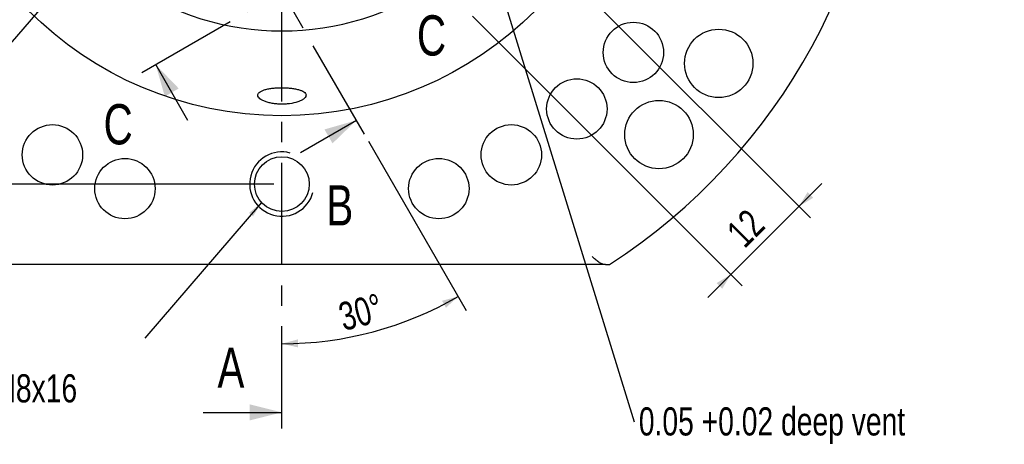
# Model space of a CAD drawing. Header units: millimetres. Extents: x 8 to 3888, y -9869 to 412.
# Tile 3 of 23: x 91 to 214, y 116 to 169. Entities that reach past the tile are written whole.
import ezdxf

# ---------------------------------------------------------------- set-up
doc = ezdxf.new("R2010")
doc.units = ezdxf.units.MM
doc.linetypes.add('CENTERX2', pattern=[20.32, 12.7, -2.54, 2.54, -2.54])
for name, color, linetype in [('CENTERLINE', 4, 'CENTERX2'), ('DETAIL', 3, 'Continuous'), ('DIMENSIONS', 2, 'Continuous'), ('TEXT', 2, 'Continuous')]:
    doc.layers.add(name, color=color, linetype=linetype)
doc.layers.add('OUTLINE', color=7, linetype='Continuous', lineweight=25)
doc.styles.add('SLDTEXTSTYLE0', font='TXT', dxfattribs={"width": 0.75})
doc.dimstyles.new('SLDDIMSTYLE1', dxfattribs={"dimtxt": 3.5, "dimasz": 2, "dimexe": 0, "dimexo": 0.0625, "dimgap": 0.875, "dimtad": 1, "dimrnd": 1e-09, "dimzin": 12, "dimdsep": 46, "dimtxsty": 'SLDTEXTSTYLE0', "dimsah": 1, "dimcen": 0.09, "dimadec": 0, "dimazin": 3, "dimtfac": 1, "dimtofl": 0, "dimtmove": 0, "dimatfit": 3, "dimfxl": 0, "dimfrac": 2, "dimtolj": 1, "dimtzin": 12, "dimarcsym": 0})
doc.dimstyles.new('SLDDIMSTYLE2', dxfattribs={"dimtxt": 3.5, "dimasz": 2, "dimexe": 0, "dimexo": 0.0625, "dimgap": 0.875, "dimtad": 1, "dimdec": 4, "dimzin": 12, "dimdsep": 46, "dimtxsty": 'SLDTEXTSTYLE0', "dimsah": 1, "dimcen": 0.09, "dimazin": 3, "dimtfac": 1, "dimtofl": 0, "dimtmove": 0, "dimatfit": 3, "dimfxl": 0, "dimfrac": 2, "dimtolj": 1, "dimtzin": 12, "dimarcsym": 0})
doc.dimstyles.new('SLDDIMSTYLE3', dxfattribs={"dimtxt": 3.5, "dimasz": 2, "dimexe": 0, "dimexo": 0.0625, "dimgap": 0.875, "dimtad": 1, "dimrnd": 1e-09, "dimzin": 12, "dimdsep": 46, "dimtxsty": 'SLDTEXTSTYLE0', "dimsah": 1, "dimcen": 0.09, "dimadec": 0, "dimazin": 3, "dimtfac": 1, "dimtmove": 0, "dimatfit": 0, "dimfxl": 0, "dimfrac": 2, "dimtolj": 1, "dimtzin": 12, "dimarcsym": 0})
doc.dimstyles.new('SLDDIMSTYLE4', dxfattribs={"dimtxt": 0.18, "dimasz": 2, "dimexe": 0, "dimexo": 0.0625, "dimgap": 0, "dimtad": 0, "dimtih": 1, "dimtoh": 1, "dimdec": 0, "dimrnd": 1e-09, "dimzin": 0, "dimdsep": 46, "dimtxsty": 'Standard', "dimsah": 1, "dimcen": 0.09, "dimadec": 0, "dimazin": 0, "dimtfac": 2, "dimtdec": 0, "dimtofl": 0, "dimtmove": 0, "dimatfit": 3, "dimfxl": 0, "dimfrac": 2, "dimtolj": 1, "dimtzin": 0, "dimarcsym": 0})
doc.dimstyles.new('SLDDIMSTYLE5', dxfattribs={"dimtxt": 0.18, "dimasz": 1, "dimexe": 0, "dimexo": 0.0625, "dimgap": 0, "dimtad": 0, "dimtih": 1, "dimtoh": 1, "dimdec": 0, "dimrnd": 1e-09, "dimzin": 0, "dimdsep": 46, "dimtxsty": 'Standard', "dimblk1": 'DOT', "dimblk2": 'DOT', "dimsah": 1, "dimcen": 0.09, "dimadec": 0, "dimazin": 0, "dimtfac": 1, "dimtdec": 0, "dimtofl": 0, "dimtmove": 0, "dimatfit": 3, "dimldrblk": 'DOT', "dimfxl": 0, "dimfrac": 2, "dimtolj": 1, "dimtzin": 0, "dimarcsym": 0})

# ---------------------------------------------------------------- blocks, each defined once
blk = doc.blocks.new('_D_3')
at = {"layer": 'DIMENSIONS'}
for p, q in [((47.91, 201.76), (37.91, 201.76)), ((39.91, 148.76), (39.91, 201.76)), ((122.91, 148.76), (37.91, 148.76))]:
    blk.add_line(p, q, dxfattribs=at)
for points in [[(39.91, 201.76), (39.41, 199.76), (40.41, 199.76)], [(39.91, 148.76), (40.41, 150.76), (39.41, 150.76)]]:
    blk.add_solid(points, dxfattribs=at)
at = {"layer": 'DIMENSIONS', "insert": (35.4, 172.67), "char_height": 3.5, "attachment_point": 1, "rotation": 90, "style": 'SLDTEXTSTYLE0'}
blk.add_mtext('53', dxfattribs=at)
blk = doc.blocks.new('_D_4')
at = {"layer": 'DIMENSIONS'}
blk.add_line((134.67, 154.09), (146.81, 133.05), dxfattribs=at)
blk.add_arc((123.91, 172.71), 43.79, 270, 300, dxfattribs=at)
for points in [[(145.81, 134.79), (143.81, 134.26), (144.29, 133.39)], [(123.91, 128.92), (125.92, 128.46), (125.9, 129.46)]]:
    blk.add_solid(points, dxfattribs=at)
at = {"layer": 'DIMENSIONS', "insert": (130.68, 133.86), "char_height": 3.5, "attachment_point": 1, "rotation": 15, "style": 'SLDTEXTSTYLE0'}
blk.add_mtext('30°', dxfattribs=at)
blk = doc.blocks.new('_D_5')
at = {"layer": 'DIMENSIONS'}
for p, q in [((156.05, 178.1), (189.57, 144.58)), ((147.57, 169.61), (181.08, 136.1)), ((188.15, 146), (190.98, 148.83)), ((179.67, 137.51), (188.15, 146)), ((179.67, 137.51), (176.84, 134.68))]:
    blk.add_line(p, q, dxfattribs=at)
for points in [[(188.15, 146), (189.92, 147.06), (189.22, 147.77)], [(179.67, 137.51), (177.9, 136.45), (178.61, 135.75)]]:
    blk.add_solid(points, dxfattribs=at)
at = {"layer": 'DIMENSIONS', "insert": (178.89, 143.12), "char_height": 3.5, "attachment_point": 1, "rotation": 45, "style": 'SLDTEXTSTYLE0'}
blk.add_mtext('12', dxfattribs=at)
blk = doc.blocks.new('SW_NOTE_0_5')
at = {"layer": 'TEXT', "color": 0, "char_height": 3.5, "attachment_point": 1, "style": 'SLDTEXTSTYLE0'}
for s, insert in [('Fit', (-31.04, 0.06)), ('Din912 M8x16', (-31.04, -4.47))]:
    blk.add_mtext(s, dxfattribs=dict(at, insert=insert))
blk = doc.blocks.new('SW_NOTE_0_6')
at = {"layer": 'TEXT', "color": 0, "insert": (0.59, 1.8), "char_height": 3.5, "attachment_point": 1, "style": 'SLDTEXTSTYLE0'}
blk.add_mtext('0.05 +0.02 deep vent', dxfattribs=at)
blk = doc.blocks.new('_Dot')
at = {"color": 0, "linetype": 'ByBlock', "lineweight": -2}
blk.add_line((-0.5, 0), (-1, 0), dxfattribs=at)
at = {"color": 0, "linetype": 'ByBlock', "const_width": 0.5}
blk.add_lwpolyline([(-0.25, 0, 1), (0.25, 0, 1)], format="xyb", close=True, dxfattribs=at)

msp = doc.modelspace()

# ---------------------------------------------------------------- linework, layer by layer
at = {"layer": 'CENTERLINE'}
for p, q in [((123.91153, 118.38715), (123.91153, 279.77333)), ((134.16609, 154.95128), (116.88633, 184.88071)), ((106.50147, 162.60464), (141.32159, 182.70804))]:
    msp.add_line(p, q, dxfattribs=at)
at = {"layer": 'CENTERLINE', "linetype": 'Continuous'}
for p, q in [((112.23352, 156.67643), (108.23352, 163.60464)), ((126.23789, 152.68333), (133.16609, 156.68333)), ((114.11438, 120.38715), (123.91153, 120.38715))]:
    msp.add_line(p, q, dxfattribs=at)
at = {"layer": 'CENTERLINE'}
for points in [[(108.23352, 163.60464), (109.3675, 159.64053), (111.09955, 160.64053)], [(133.16609, 156.68333), (129.20199, 155.54936), (130.20199, 153.81731)], [(123.91153, 120.38715), (119.91153, 121.38715), (119.91153, 119.38715)]]:
    msp.add_solid(points, dxfattribs=at)
at = {"layer": 'DETAIL'}
msp.add_arc((123.91153, 148.75653), 4, 75, 345, dxfattribs=at)
at = {"layer": 'OUTLINE'}
msp.add_line((164.10953, 138.75653), (83.71353, 138.75653), dxfattribs=at)
for centre, radius in [((123.91153, 201.75653), 44.5), ((167.57606, 165.11764), 3.75), ((178.18035, 163.75709), 4.25), ((160.55042, 158.092), 3.75), ((170.75735, 154.91071), 4.25), ((95.41153, 152.39309), 3.75), ((152.41153, 152.39309), 3.75), ((104.41638, 148.19405), 3.75), ((123.91153, 148.75653), 3.4), ((143.40668, 148.19405), 3.75)]:
    msp.add_circle(centre, radius, dxfattribs=at)
for radius, start, end in [(75, 302.8598804, 57.1401196), (33.96882, 235.1736765, 304.8263235)]:
    msp.add_arc((123.91153, 201.75653), radius, start, end, dxfattribs=at)
for points, knots in [([(125.88844, 158.97702), (126.03748, 159.0278), (126.17121, 159.08291), (126.40935, 159.20078), (126.51463, 159.26428), (126.68869, 159.39484), (126.75759, 159.46159), (126.85946, 159.59755), (126.89212, 159.66716), (126.91791, 159.8027), (126.91179, 159.86933), (126.86064, 160.00024), (126.81565, 160.0635), (126.69028, 160.18281), (126.60899, 160.23976), (126.41181, 160.346), (126.2979, 160.39443), (126.04025, 160.48283), (125.89469, 160.52312), (125.58373, 160.59272), (125.41795, 160.62236), (125.06567, 160.67193), (124.87927, 160.69167), (124.50168, 160.72007), (124.30854, 160.72904), (123.91323, 160.73635), (123.71706, 160.73456), (123.32939, 160.72049), (123.13558, 160.70801), (122.76287, 160.67254), (122.58483, 160.64978), (122.24513, 160.59378), (122.08268, 160.56018), (121.7882, 160.48438), (121.65432, 160.44196), (121.41387, 160.34715), (121.3092, 160.2953), (121.13595, 160.18521), (121.06599, 160.12617), (120.9633, 160.00171), (120.93135, 159.93757), (120.90516, 159.80538), (120.91138, 159.73656), (120.96223, 159.59998), (121.00634, 159.53199), (121.13205, 159.39694), (121.21414, 159.32997), (121.40922, 159.20336), (121.52282, 159.14293), (121.78332, 159.02873), (121.92662, 158.9766), (122.23625, 158.88332), (122.40478, 158.8417), (122.75757, 158.77232), (122.94039, 158.74466), (123.31874, 158.70365), (123.51587, 158.69039), (123.90671, 158.67984), (124.10215, 158.68225), (124.49307, 158.7027), (124.6863, 158.72078), (125.24172, 158.79589), (125.59037, 158.87546), (125.88844, 158.97702)], [0, 0, 0, 0, 0.03125, 0.03125, 0.0625, 0.0625, 0.09375, 0.09375, 0.125, 0.125, 0.15625, 0.15625, 0.1875, 0.1875, 0.21875, 0.21875, 0.25, 0.25, 0.28125, 0.28125, 0.3125, 0.3125, 0.34375, 0.34375, 0.375, 0.375, 0.40625, 0.40625, 0.4375, 0.4375, 0.46875, 0.46875, 0.5, 0.5, 0.53125, 0.53125, 0.5625, 0.5625, 0.59375, 0.59375, 0.625, 0.625, 0.65625, 0.65625, 0.6875, 0.6875, 0.71875, 0.71875, 0.75, 0.75, 0.78125, 0.78125, 0.8125, 0.8125, 0.84375, 0.84375, 0.875, 0.875, 0.90625, 0.90625, 0.9375, 0.9375, 1, 1, 1, 1]), ([(164.10953, 138.75653), (163.96884, 138.75653), (163.83262, 138.78218), (163.55679, 138.88267), (163.41828, 138.95779), (163.14329, 139.14277), (163.00321, 139.25508), (162.7958, 139.43531), (162.72675, 139.49757), (162.58764, 139.6253), (162.51648, 139.69181), (162.44723, 139.75653)], [0, 0, 0, 0, 0.25, 0.25, 0.5, 0.5, 0.75, 0.75, 0.875, 0.875, 1, 1, 1, 1]), ([(164.10953, 138.75653), (164.24851, 138.75653), (164.37284, 138.75653), (164.55158, 138.75653), (164.60551, 138.75653), (164.60551, 138.75653)], [0, 0, 0, 0, 0.5, 0.5, 1, 1, 1, 1])]:
    msp.add_open_spline(points, degree=3, knots=knots, dxfattribs=at)

# ---------------------------------------------------------------- block references
at = {"layer": 'TEXT'}
for name, p in [('SW_NOTE_0_5', (106.88481, 129.59448)), ('SW_NOTE_0_6', (167.66221, 119.21635))]:
    msp.add_blockref(name, p, dxfattribs=at)

# ---------------------------------------------------------------- texts
at = {"layer": 'CENTERLINE', "char_height": 5, "attachment_point": 1, "style": 'SLDTEXTSTYLE0'}
for s, insert in [('C', (140.68963, 169.73011)), ('C', (101.76412, 158.69127)), ('B', (129.43764, 148.61307)), ('A', (115.91153, 128.4465))]:
    msp.add_mtext(s, dxfattribs=dict(at, insert=insert))

# ---------------------------------------------------------------- dimensions: what is measured, and where the dimension line sits
at = {"layer": 'DIMENSIONS'}
dim = msp.add_angular_dim_2l(base=(135.24648, 130.41011), line1=((123.91153, 118.38715), (123.91153, 279.77333)), line2=((134.16609, 154.95128), (116.88633, 184.88071)), dimstyle='SLDDIMSTYLE2', dxfattribs=at)
dim.commit()
dim.dimension.update_dxf_attribs({"geometry": '_D_4', "text_midpoint": (135.24648, 130.41011), "dimtype": 162})
for base, p1, p2, angle, dimstyle, picture, middle in [((39.91153, 201.75653), (123.91153, 148.75653), (48.91153, 201.75653), 90, 'SLDDIMSTYLE1', '_D_3', (39.91153, 175.25653)), ((188.15479, 145.99855), (146.86184, 170.32094), (155.34712, 178.80622), 45, 'SLDDIMSTYLE3', '_D_5', (183.91215, 141.75591))]:
    dim = msp.add_linear_dim(base=base, p1=p1, p2=p2, angle=angle, dimstyle=dimstyle, dxfattribs=at)
    dim.commit()
    dim.dimension.update_dxf_attribs({"geometry": picture, "text_midpoint": middle, "dimtype": 160})

# ---------------------------------------------------------------- leaders
at = {"layer": 'TEXT'}
for points, dimstyle in [([(102.306, 180.25221), (64.76831, 136.81773)], 'SLDDIMSTYLE4'), ([(150.17137, 175.95421), (167.66221, 119.21635)], 'SLDDIMSTYLE5'), ([(121.38596, 146.48024), (106.88481, 129.59448)], 'SLDDIMSTYLE4')]:
    msp.add_leader(points, dimstyle=dimstyle, dxfattribs=at)

doc.saveas('drawing.dxf')
